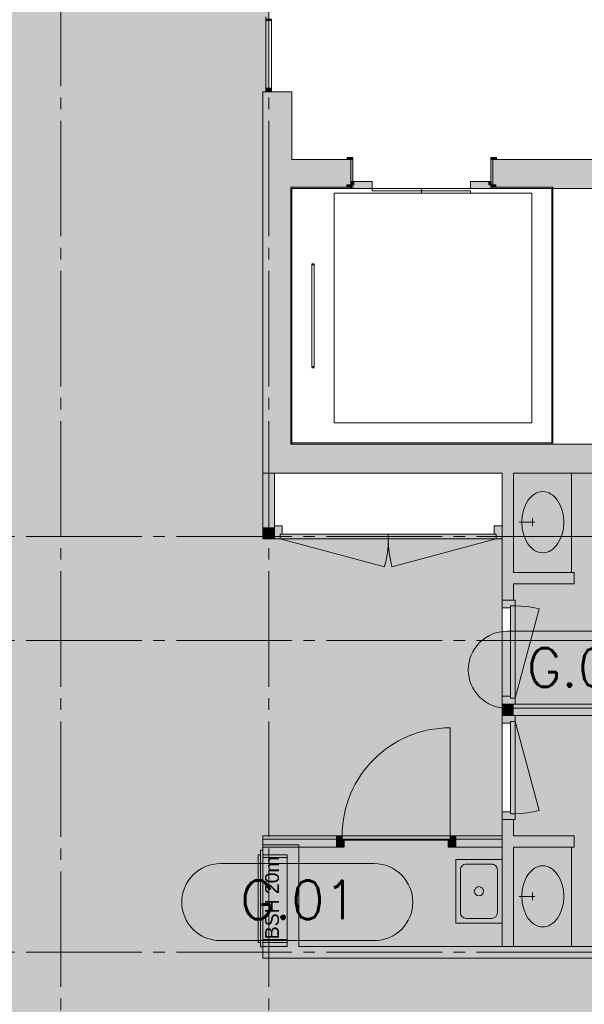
# Paper-space layout '19061B DOn1 311b Plattegrond eerste verdieping' of a CAD drawing. Header units: millimetres. Extents: x 10 to 1052, y 0 to 594.
# Tile 7 of 23: x 213 to 262, y 310 to 396. Entities that reach past the tile are written whole.
import ezdxf
from ezdxf.xclip import XClip

# ---------------------------------------------------------------- set-up
doc = ezdxf.new("R2010")
doc.units = ezdxf.units.MM
doc.header["$MEASUREMENT"] = 0
doc.header["$XCLIPFRAME"] = 0
doc.linetypes.add('B0204', pattern=[13, 10, -1, 1, -1])
doc.linetypes.add('B0402', pattern=[9.375, 6.25, -3.125])
for name, color, linetype in [('21 Buitenwanden', 7, 'Continuous'), ('22 C Binnenwanden', 7, 'Continuous'), ('22 C Binnenwanden Deuren', 7, 'Continuous'), ('22 C Binnenwanden Doorsnede-arcering', 7, 'Continuous'), ('22 NC Binnenwanden', 7, 'Continuous'), ('22 NC Binnenwanden Deuren', 7, 'Continuous'), ('22 NC Binnenwanden Doorsnede-arcering', 7, 'Continuous'), ('23 Vloeren', 7, 'Continuous'), ('43 Vloerafwerking Fase 1', 7, 'Continuous'), ('43 Vloerafwerking Fase 1 2D arcering', 7, 'Continuous'), ('65 Beveiliging', 7, 'Continuous'), ('66 Transportvoorzieningen', 7, 'Continuous'), ('66 Transportvoorzieningen Doorsnede-arcering', 7, 'Continuous'), ('74 Sanitair', 7, 'Continuous'), ('_ Nieuw Fase 1', 7, 'Continuous'), ('_ Nieuw Fase 1 Deuren', 7, 'Continuous'), ('_ Nieuw Fase 1 Doorsnede-arcering', 7, 'Continuous'), ('A Stramien', 7, 'Continuous'), ('New_43 Vloerafwerking Fase 1', 7, 'Continuous'), ('New_43 Vloerafwerking Fase 1 2D arcering', 7, 'Continuous')]:
    doc.layers.add(name, color=color, linetype=linetype)
doc.styles.add('GENERATED_STYLE_4', font='txt')

# ---------------------------------------------------------------- blocks, each defined once
blk = doc.blocks.new('*X6')
at = {"layer": '43 Vloerafwerking Fase 1 2D arcering', "linetype": 'Continuous', "lineweight": 0, "true_color": 0x000000}
blk.add_hatch(color=18, dxfattribs=at).paths.add_polyline_path([(255.957, 324.558), (237.357, 324.558), (237.357, 315.258), (286.76, 315.258), (286.76, 356.258), (255.957, 356.258), (255.957, 350.558)])
blk = doc.blocks.new('*X7')
at = {"layer": '43 Vloerafwerking Fase 1 2D arcering', "linetype": 'Continuous', "lineweight": 0, "true_color": 0xffffff}
blk.add_hatch(color=7, dxfattribs=at).paths.add_polyline_path([(164.76, 189.258), (164.76, 136.758), (209.26, 136.758), (209.26, 189.258), (210.26, 189.258), (210.26, 167.758), (241.26, 167.758), (241.26, 189.258), (242.26, 189.258), (242.26, 136.758), (286.76, 136.758), (286.76, 189.258), (286.76, 314.258), (234.257, 314.258), (234.257, 315.858), (236.358, 315.858), (236.358, 322.958), (234.257, 322.958), (234.257, 324.558), (254.957, 324.558), (254.957, 350.558), (234.257, 350.558), (234.257, 356.258), (234.257, 389.258), (234.757, 389.258), (234.757, 421.232), (234.26, 421.232), (234.26, 435.802), (234.26, 458.758), (286.76, 458.758), (286.76, 474.758), (240.56, 474.758), (210.96, 474.758), (209.26, 474.758), (164.76, 474.758), (164.76, 449.758), (164.76, 369.258), (164.76, 314.258), (164.76, 261.258)])
blk = doc.blocks.new('Drawing_2_1', base_point=(162.76, 134.758))
at = {"layer": '22 C Binnenwanden Doorsnede-arcering', "linetype": 'Continuous', "lineweight": 0, "true_color": 0x000000}
for points in [[(236.757, 358.758), (236.757, 389.258), (234.257, 389.258), (234.257, 358.758)], [(236.757, 383.398), (236.757, 380.898), (241.857, 380.898), (241.857, 383.398)], [(242.037, 383.578), (241.537, 383.578), (241.537, 383.398), (242.037, 383.398)], [(242.037, 380.898), (242.037, 383.398), (241.857, 383.398), (241.857, 380.898)], [(253.977, 383.398), (254.477, 383.398), (254.477, 383.578), (253.977, 383.578)], [(254.157, 380.898), (254.157, 383.398), (253.977, 383.398), (253.977, 380.898)], [(254.157, 383.398), (254.157, 380.898), (269.36, 380.898), (269.36, 383.398)], [(236.757, 358.758), (234.257, 356.258), (236.757, 356.258)], [(234.257, 358.758), (234.257, 356.258), (236.757, 358.758)], [(236.757, 356.258), (286.76, 356.258), (286.76, 358.758), (236.757, 358.758)]]:
    blk.add_hatch(color=18, dxfattribs=at).paths.add_polyline_path(points)
at = {"layer": '22 NC Binnenwanden Doorsnede-arcering', "linetype": 'Continuous', "lineweight": 0, "true_color": 0x000000}
for points in [[(235.257, 351.558), (235.257, 356.258), (234.257, 356.258), (234.257, 351.558)], [(254.957, 345.258), (255.957, 345.258), (255.957, 356.258), (254.957, 356.258)], [(235.257, 351.558), (234.257, 350.558), (235.257, 350.558)], [(235.257, 351.558), (234.257, 351.558), (234.257, 350.558)], [(235.927, 351.698), (235.257, 351.698), (235.257, 350.558), (235.757, 350.558), (235.757, 350.958), (235.927, 350.958)], [(254.957, 351.698), (254.287, 351.698), (254.287, 350.958), (254.457, 350.958), (254.457, 350.558), (254.957, 350.558)], [(245.107, 350.558), (245.107, 350.958), (235.757, 350.958), (235.757, 350.558)], [(245.107, 350.558), (254.457, 350.558), (254.457, 350.958), (245.107, 350.958)], [(255.957, 346.658), (261.207, 346.658), (261.207, 347.658), (255.957, 347.658)], [(254.957, 344.588), (255.697, 344.588), (255.697, 344.758), (256.097, 344.758), (256.097, 345.258), (254.957, 345.258)], [(256.097, 344.758), (255.697, 344.758), (255.697, 336.758), (256.097, 336.758)], [(254.957, 336.258), (256.097, 336.258), (256.097, 336.758), (255.697, 336.758), (255.697, 336.928), (254.957, 336.928)], [(255.957, 336.258), (254.957, 336.258), (254.957, 335.258), (255.957, 335.258)], [(255.957, 336.258), (255.957, 335.258), (272.757, 335.258), (272.757, 336.258)], [(254.957, 335.258), (254.957, 334.588), (255.697, 334.588), (255.697, 334.758), (256.097, 334.758), (256.097, 335.258)], [(256.097, 326.758), (256.097, 334.758), (255.697, 334.758), (255.697, 326.758)], [(254.957, 326.928), (254.957, 326.258), (256.097, 326.258), (256.097, 326.758), (255.697, 326.758), (255.697, 326.928)], [(254.957, 315.258), (255.957, 315.258), (255.957, 326.258), (254.957, 326.258)], [(255.957, 323.858), (261.207, 323.858), (261.207, 324.858), (255.957, 324.858)], [(236.357, 324.058), (234.257, 324.058), (234.257, 322.958), (236.357, 322.958)], [(236.357, 322.958), (237.357, 322.958), (237.357, 324.058)], [(236.357, 322.958), (237.357, 324.058), (236.357, 324.058)], [(236.357, 322.958), (236.357, 315.258), (237.357, 315.258), (237.357, 322.958)], [(236.357, 315.858), (234.257, 315.858), (234.257, 314.258), (236.357, 314.258)], [(236.357, 315.858), (236.357, 314.258), (237.357, 314.258)], [(234.257, 314.258), (286.76, 314.258), (286.76, 315.258), (234.257, 315.258)]]:
    blk.add_hatch(color=18, dxfattribs=at).paths.add_polyline_path(points)
at = {"layer": '66 Transportvoorzieningen Doorsnede-arcering', "linetype": 'Continuous', "lineweight": 0, "true_color": 0x000000}
for points in [[(241.925, 381.198), (241.525, 381.198), (241.525, 380.998), (241.925, 380.998)], [(241.925, 380.898), (243.725, 380.898), (243.725, 381.498), (241.925, 381.498)], [(241.925, 381.198), (242.125, 381.198), (242.125, 381.498), (241.925, 381.498)], [(254.025, 380.898), (254.025, 381.498), (252.225, 381.498), (252.225, 380.898)], [(254.025, 381.498), (253.825, 381.498), (253.825, 381.198), (254.025, 381.198)], [(254.425, 381.198), (254.025, 381.198), (254.025, 380.998), (254.425, 380.998)], [(236.657, 380.998), (236.757, 380.898), (241.925, 380.898), (241.925, 380.998)], [(236.657, 380.998), (236.657, 358.758), (236.757, 358.858), (236.757, 380.898)], [(259.359, 380.998), (254.025, 380.998), (254.025, 380.898), (259.259, 380.898)], [(259.359, 380.998), (259.259, 380.898), (259.259, 358.858), (259.359, 358.758)], [(236.657, 358.758), (259.359, 358.758), (259.259, 358.858), (236.757, 358.858)]]:
    blk.add_hatch(color=18, dxfattribs=at).paths.add_polyline_path(points)
at = {"layer": '_ Nieuw Fase 1 Doorsnede-arcering', "linetype": 'Continuous', "lineweight": 0, "true_color": 0x000000}
for points in [[(234.51, 395.588), (234.51, 395.428), (235.01, 395.428), (235.01, 395.588)], [(234.51, 389.588), (234.51, 389.258), (235.01, 389.258), (235.01, 389.588)], [(234.249, 324.858), (234.249, 324.733), (240.617, 324.733), (240.617, 324.858)], [(241.287, 323.858), (241.287, 324.458), (241.117, 324.458), (241.117, 324.858), (240.617, 324.858), (240.617, 323.858)], [(241.117, 324.858), (241.117, 324.458), (250.457, 324.458), (250.457, 324.858)], [(250.957, 323.858), (250.957, 324.858), (250.457, 324.858), (250.457, 324.458), (250.287, 324.458), (250.287, 323.858)], [(250.957, 324.733), (254.957, 324.733), (254.957, 324.858), (250.957, 324.858)], [(234.249, 324.733), (234.249, 323.983), (240.617, 323.983), (240.617, 324.733)], [(240.617, 323.983), (234.249, 323.983), (234.249, 323.858), (240.617, 323.858)], [(254.957, 324.733), (250.957, 324.733), (250.957, 323.983), (254.957, 323.983)], [(254.957, 323.983), (250.957, 323.983), (250.957, 323.858), (254.957, 323.858)]]:
    blk.add_hatch(color=18, dxfattribs=at).paths.add_polyline_path(points)
at = {"layer": 'New_43 Vloerafwerking Fase 1 2D arcering', "linetype": 'Continuous', "lineweight": 0, "true_color": 0xffffff}
for points in [[(252.038, 339.218, 0.414214), (255.372, 335.884), (268.705, 335.884, 0.414214), (272.038, 339.218, 0.414214), (268.705, 342.551), (255.372, 342.551, 0.414214)], [(227.229, 319.103, 0.414214), (230.562, 315.77), (243.895, 315.77, 0.414214), (247.229, 319.103, 0.414214), (243.895, 322.437), (230.562, 322.437, 0.414214)]]:
    blk.add_hatch(color=7, dxfattribs=at).paths.add_polyline_path(points)
at = {"layer": '22 C Binnenwanden', "color": 1, "linetype": 'Continuous', "lineweight": 0}
for p, q in [((241.857, 383.398), (241.537, 383.398)), ((241.857, 380.898), (241.857, 383.398)), ((254.157, 383.398), (254.477, 383.398)), ((254.157, 380.898), (254.157, 383.398))]:
    blk.add_line(p, q, dxfattribs=at)
at = {"layer": '22 C Binnenwanden', "color": 1, "linetype": 'Continuous', "lineweight": 0, "flags": 128}
for points in [[(234.257, 389.258), (236.757, 389.258)], [(234.257, 389.258), (234.257, 356.258)], [(236.757, 383.398), (236.757, 389.258)], [(241.857, 383.398), (236.757, 383.398)], [(269.36, 383.398), (254.157, 383.398)], [(236.757, 358.758), (236.757, 380.898)], [(236.757, 380.898), (241.857, 380.898)], [(254.157, 380.898), (269.36, 380.898)], [(286.76, 358.758), (236.757, 358.758)], [(234.257, 356.258), (236.757, 356.258)], [(236.757, 356.258), (254.957, 356.258)], [(255.957, 356.258), (272.757, 356.258)]]:
    blk.add_lwpolyline(points, dxfattribs=at)
at = {"layer": '22 C Binnenwanden Deuren', "color": 1, "linetype": 'Continuous', "lineweight": 0}
for p, q in [((242.037, 383.578), (241.537, 383.578)), ((241.537, 383.578), (241.537, 383.398)), ((241.537, 383.398), (242.037, 383.398)), ((241.857, 383.398), (241.537, 383.398)), ((241.857, 383.398), (241.537, 383.398)), ((242.037, 383.398), (241.857, 383.398)), ((241.857, 383.398), (241.857, 380.898)), ((241.857, 380.898), (241.857, 383.398)), ((241.857, 380.898), (241.857, 383.398)), ((242.037, 383.398), (242.037, 383.578)), ((242.037, 380.898), (242.037, 383.398)), ((254.477, 383.578), (253.977, 383.578)), ((253.977, 383.578), (253.977, 383.398)), ((254.157, 383.398), (253.977, 383.398)), ((253.977, 383.398), (253.977, 380.898)), ((253.977, 383.398), (254.477, 383.398)), ((254.157, 380.898), (254.157, 383.398)), ((254.157, 380.898), (254.157, 383.398)), ((254.157, 380.898), (254.157, 383.398)), ((254.157, 383.398), (254.477, 383.398)), ((254.157, 383.398), (254.477, 383.398)), ((254.477, 383.398), (254.477, 383.578)), ((241.857, 380.898), (242.037, 380.898)), ((253.977, 380.898), (254.157, 380.898))]:
    blk.add_line(p, q, dxfattribs=at)
at = {"layer": '22 NC Binnenwanden', "color": 1, "linetype": 'Continuous', "lineweight": 0}
for p, q in [((235.257, 350.558), (235.257, 351.558)), ((254.957, 350.558), (254.957, 351.558)), ((254.957, 345.258), (255.957, 345.258)), ((254.957, 336.258), (255.957, 336.258)), ((254.957, 335.258), (255.957, 335.258)), ((254.957, 326.258), (255.957, 326.258))]:
    blk.add_line(p, q, dxfattribs=at)
at = {"layer": '22 NC Binnenwanden', "color": 1, "linetype": 'Continuous', "lineweight": 0, "flags": 128}
for points in [[(235.257, 356.258), (234.257, 356.258)], [(234.257, 356.258), (234.257, 350.558)], [(235.257, 351.558), (235.257, 356.258)], [(254.957, 356.258), (254.957, 351.558)], [(255.957, 347.658), (255.957, 356.258)], [(234.257, 350.558), (235.257, 350.558)], [(254.957, 350.558), (254.957, 345.258)], [(261.207, 347.658), (255.957, 347.658)], [(261.207, 346.658), (261.207, 347.658)], [(255.957, 345.258), (255.957, 346.658)], [(255.957, 346.658), (261.207, 346.658)], [(272.757, 336.258), (255.957, 336.258)], [(255.957, 335.258), (272.757, 335.258)], [(254.957, 326.258), (254.957, 315.258)], [(255.957, 324.858), (255.957, 326.258)], [(261.207, 324.858), (255.957, 324.858)], [(261.207, 323.858), (261.207, 324.858)], [(237.357, 324.058), (234.257, 324.058)], [(234.257, 324.058), (234.257, 322.958)], [(237.357, 324.058), (237.357, 322.958)], [(255.957, 315.258), (255.957, 323.858)], [(255.957, 323.858), (261.207, 323.858)], [(234.257, 322.958), (236.357, 322.958)], [(236.357, 322.958), (236.357, 315.258)], [(237.357, 315.258), (237.357, 322.958)], [(236.357, 315.858), (234.257, 315.858)], [(234.257, 315.858), (234.257, 315.258)], [(236.357, 315.258), (234.257, 315.258)], [(286.76, 315.258), (237.357, 315.258)], [(254.957, 315.258), (255.957, 315.258)], [(234.257, 314.258), (237.357, 314.258)], [(234.257, 314.258), (286.76, 314.258)]]:
    blk.add_lwpolyline(points, dxfattribs=at)
at = {"layer": '22 NC Binnenwanden Deuren', "color": 1, "linetype": 'Continuous', "lineweight": 0}
for p, q in [((235.257, 350.558), (235.257, 351.698)), ((235.257, 351.698), (235.927, 351.698)), ((235.257, 350.558), (235.257, 351.558)), ((235.257, 350.558), (235.257, 351.558)), ((235.927, 351.698), (235.927, 350.958)), ((254.287, 350.958), (254.287, 351.698)), ((254.287, 351.698), (254.957, 351.698)), ((254.957, 351.698), (254.957, 350.558)), ((254.957, 350.558), (254.957, 351.558)), ((254.957, 350.558), (254.957, 351.558)), ((235.757, 350.558), (235.257, 350.558)), ((235.927, 350.958), (235.757, 350.958)), ((235.757, 350.958), (235.757, 350.558)), ((235.757, 350.558), (235.757, 350.958)), ((235.757, 350.958), (245.107, 350.958)), ((235.757, 350.558), (244.789, 348.138)), ((245.107, 350.558), (235.757, 350.558)), ((254.457, 350.958), (245.107, 350.958)), ((245.107, 350.958), (245.107, 350.558)), ((245.107, 350.958), (245.107, 350.558)), ((245.107, 350.558), (254.457, 350.558)), ((254.457, 350.558), (245.426, 348.138)), ((254.457, 350.958), (254.287, 350.958)), ((254.457, 350.558), (254.457, 350.958)), ((254.457, 350.558), (254.457, 350.958)), ((254.957, 350.558), (254.457, 350.558)), ((256.097, 345.258), (254.957, 345.258)), ((254.957, 345.258), (254.957, 344.588)), ((254.957, 345.258), (255.957, 345.258)), ((254.957, 345.258), (255.957, 345.258)), ((254.957, 344.588), (255.697, 344.588)), ((255.697, 344.588), (255.697, 344.758)), ((255.697, 344.758), (256.097, 344.758)), ((255.697, 336.758), (255.697, 344.758)), ((255.697, 344.758), (256.097, 344.758)), ((256.097, 344.758), (256.097, 345.258)), ((256.097, 344.758), (256.097, 336.758)), ((256.097, 336.758), (258.168, 344.485)), ((255.697, 336.928), (254.957, 336.928)), ((254.957, 336.928), (254.957, 336.258)), ((255.697, 336.758), (255.697, 336.928)), ((256.097, 336.758), (255.697, 336.758)), ((256.097, 336.758), (255.697, 336.758)), ((256.097, 336.258), (256.097, 336.758)), ((254.957, 336.258), (256.097, 336.258)), ((254.957, 336.258), (255.957, 336.258)), ((254.957, 336.258), (255.957, 336.258)), ((254.957, 335.258), (256.097, 335.258)), ((254.957, 334.588), (254.957, 335.258)), ((254.957, 335.258), (255.957, 335.258)), ((254.957, 335.258), (255.957, 335.258)), ((256.097, 335.258), (256.097, 334.758)), ((255.697, 334.588), (254.957, 334.588)), ((256.097, 334.758), (255.697, 334.758)), ((255.697, 334.758), (255.697, 334.588)), ((256.097, 334.758), (255.697, 334.758)), ((255.697, 334.758), (255.697, 326.758)), ((256.097, 334.758), (258.168, 327.03)), ((256.097, 326.758), (256.097, 334.758)), ((254.957, 326.928), (255.697, 326.928)), ((254.957, 326.258), (254.957, 326.928)), ((255.697, 326.928), (255.697, 326.758)), ((255.697, 326.758), (256.097, 326.758)), ((255.697, 326.758), (256.097, 326.758)), ((256.097, 326.758), (256.097, 326.258)), ((256.097, 326.258), (254.957, 326.258)), ((254.957, 326.258), (255.957, 326.258)), ((254.957, 326.258), (255.957, 326.258))]:
    blk.add_line(p, q, dxfattribs=at)
for centre, radius, start, end in [((235.757, 350.558), 9.35, 345, 0), ((254.457, 350.558), 9.35, 180, 195), ((256.097, 336.758), 8, 75, 90), ((256.097, 334.758), 8, 270, 285)]:
    blk.add_arc(centre, radius, start, end, dxfattribs=at)
at = {"layer": '23 Vloeren', "color": 1, "linetype": 'Continuous', "lineweight": 0, "flags": 128}
blk.add_lwpolyline([(164.76, 474.758), (164.76, 136.758), (211.26, 136.758), (211.26, 156.958), (241.26, 156.958), (241.26, 136.758), (286.76, 136.758), (286.76, 358.758), (236.757, 358.758), (236.757, 380.898), (286.76, 380.898), (286.758, 388.758), (286.76, 420.258), (250.56, 420.258), (250.56, 436.781), (234.26, 436.781), (234.26, 458.758), (286.76, 458.758), (286.76, 474.758), (234.26, 474.758)], close=True, dxfattribs=at)
at = {"layer": '43 Vloerafwerking Fase 1', "color": 9, "linetype": 'Continuous', "lineweight": 0, "flags": 128}
blk.add_lwpolyline([(286.76, 189.258), (286.76, 314.258), (234.257, 314.258), (234.257, 315.858), (236.357, 315.858), (236.357, 322.958), (234.257, 322.958), (234.257, 324.558), (254.957, 324.558), (254.957, 350.558), (234.257, 350.558), (234.257, 356.258), (234.257, 389.258), (234.757, 389.258), (234.757, 421.232), (234.26, 421.232), (234.26, 435.802), (234.26, 458.758), (286.76, 458.758), (286.76, 474.758), (240.56, 474.758), (210.96, 474.758)], dxfattribs=at)
at = {"layer": '65 Beveiliging', "color": 1, "linetype": 'Continuous', "lineweight": 0}
for p, q in [((233.857, 323.196), (233.857, 315.62)), ((234.057, 323.196), (233.857, 323.196)), ((234.057, 323.596), (234.057, 315.22)), ((234.257, 323.596), (234.057, 323.596)), ((234.057, 315.62), (234.057, 323.196)), ((234.257, 315.22), (234.257, 323.596)), ((234.257, 323.196), (234.257, 315.62)), ((236.357, 323.196), (234.257, 323.196)), ((236.357, 315.62), (236.357, 323.196)), ((233.857, 315.62), (234.057, 315.62)), ((234.257, 315.62), (236.357, 315.62)), ((234.057, 315.22), (234.257, 315.22))]:
    blk.add_line(p, q, dxfattribs=at)
at = {"layer": '66 Transportvoorzieningen', "color": 1, "linetype": 'Continuous', "lineweight": 0}
for p, q in [((236.657, 380.998), (241.925, 380.998)), ((236.657, 358.758), (236.657, 380.998)), ((241.925, 380.898), (236.757, 380.898)), ((236.757, 380.898), (236.757, 358.858)), ((241.925, 380.998), (241.925, 380.898)), ((243.725, 380.898), (247.975, 380.898)), ((243.725, 380.698), (243.725, 380.898)), ((247.975, 380.698), (243.725, 380.698)), ((247.975, 380.898), (247.975, 380.698)), ((247.975, 380.698), (252.225, 380.698)), ((247.975, 380.498), (247.975, 380.698)), ((252.225, 380.498), (247.975, 380.498)), ((252.225, 380.698), (252.225, 380.498)), ((254.025, 380.898), (254.025, 380.998)), ((254.025, 380.998), (259.359, 380.998)), ((259.259, 380.898), (254.025, 380.898)), ((259.259, 358.858), (259.259, 380.898)), ((259.359, 380.998), (259.359, 358.758)), ((259.359, 358.758), (236.657, 358.758)), ((236.757, 358.858), (259.259, 358.858))]:
    blk.add_line(p, q, dxfattribs=at)
at = {"layer": '66 Transportvoorzieningen', "color": 9, "linetype": 'Continuous', "lineweight": 0}
for p, q in [((238.691, 374.378), (238.491, 374.378)), ((238.491, 374.344), (238.491, 365.411)), ((238.691, 374.278), (238.491, 374.278)), ((238.591, 374.378), (238.591, 374.311)), ((238.691, 374.344), (238.691, 365.411)), ((238.691, 365.478), (238.491, 365.478)), ((238.691, 365.378), (238.491, 365.378)), ((238.591, 365.378), (238.591, 365.444))]:
    blk.add_line(p, q, dxfattribs=at)
at = {"layer": '66 Transportvoorzieningen', "color": 1, "linetype": 'Continuous', "lineweight": 0, "flags": 128}
for points in [[(241.925, 381.498), (241.925, 380.998), (241.525, 380.998), (241.525, 381.198), (242.125, 381.198), (242.125, 381.498)], [(241.925, 380.898), (241.925, 381.498), (243.725, 381.498), (243.725, 380.898)], [(254.025, 380.898), (252.225, 380.898), (252.225, 381.498), (254.025, 381.498)], [(254.025, 381.498), (254.025, 380.998), (254.425, 380.998), (254.425, 381.198), (253.825, 381.198), (253.825, 381.498)]]:
    blk.add_lwpolyline(points, close=True, dxfattribs=at)
at = {"layer": '66 Transportvoorzieningen', "color": 9, "linetype": 'Continuous', "lineweight": 0, "flags": 128}
blk.add_lwpolyline([(240.425, 380.498), (257.525, 380.498), (257.525, 360.608), (240.425, 360.608)], close=True, dxfattribs=at)
at = {"layer": '74 Sanitair', "color": 1, "linetype": 'Continuous', "lineweight": 0}
for p, q in [((257.59, 351.999), (257.59, 352.33)), ((256.445, 351.999), (257.808, 351.999)), ((257.59, 351.999), (257.59, 351.668)), ((257.59, 319.599), (257.59, 319.93)), ((256.445, 319.599), (257.808, 319.599)), ((257.59, 319.599), (257.59, 319.268))]:
    blk.add_line(p, q, dxfattribs=at)
at = {"layer": '74 Sanitair', "color": 1, "linetype": 'Continuous', "lineweight": 0, "flags": 128}
for points in [[(260.957, 347.658), (260.957, 356.258), (255.957, 356.258), (255.957, 347.658)], [(260.957, 315.258), (260.957, 323.858), (255.957, 323.858), (255.957, 315.258)]]:
    blk.add_lwpolyline(points, close=True, dxfattribs=at)
at = {"layer": '74 Sanitair', "color": 1, "linetype": 'Continuous', "lineweight": 0}
for centre in [(258.483, 352.001), (258.483, 319.601)]:
    blk.add_ellipse(centre, major_axis=(0, 2.646), ratio=0.687104, dxfattribs=at)
at = {"layer": '_ Nieuw Fase 1', "color": 1, "linetype": 'Continuous', "lineweight": 0}
for p, q in [((235.01, 389.258), (234.51, 389.258)), ((240.617, 324.858), (240.617, 324.733)), ((250.957, 324.858), (250.957, 324.733)), ((240.617, 324.733), (240.617, 323.983)), ((240.617, 323.983), (240.617, 323.858)), ((250.957, 324.733), (250.957, 323.983)), ((250.957, 323.983), (250.957, 323.858)), ((254.057, 322.395), (251.857, 322.395)), ((251.357, 321.895), (251.357, 318.195)), ((254.557, 318.195), (254.557, 321.895)), ((251.857, 317.695), (254.057, 317.695))]:
    blk.add_line(p, q, dxfattribs=at)
at = {"layer": '_ Nieuw Fase 1', "color": 1, "linetype": 'Continuous', "lineweight": 0, "flags": 128}
for points in [[(240.617, 324.858), (234.249, 324.858)], [(234.249, 324.858), (234.249, 323.858)], [(254.957, 324.858), (250.957, 324.858)], [(254.957, 323.858), (254.957, 324.858)], [(234.249, 323.858), (240.617, 323.858)], [(250.957, 323.858), (254.957, 323.858)]]:
    blk.add_lwpolyline(points, dxfattribs=at)
blk.add_lwpolyline([(250.957, 317.295), (250.957, 322.795), (254.957, 322.795), (254.957, 317.295)], close=True, dxfattribs=at)
at = {"layer": '_ Nieuw Fase 1', "color": 1, "linetype": 'Continuous', "lineweight": 0}
blk.add_circle((252.957, 320.045), 0.4, dxfattribs=at)
for centre, start, end in [((251.857, 321.895), 90, 180), ((254.057, 321.895), 0, 90), ((251.857, 318.195), 180, 270), ((254.057, 318.195), 270, 0)]:
    blk.add_arc(centre, 0.5, start, end, dxfattribs=at)
at = {"layer": '_ Nieuw Fase 1 Deuren', "color": 1, "linetype": 'Continuous', "lineweight": 0}
for p, q in [((234.51, 395.758), (234.51, 395.428)), ((235.01, 395.258), (235.01, 395.588)), ((234.51, 395.428), (235.01, 395.428)), ((235.01, 395.428), (235.01, 395.258)), ((235.01, 389.758), (235.01, 395.258)), ((235.01, 389.758), (235.01, 395.258)), ((235.01, 389.258), (235.01, 389.758)), ((235.01, 389.758), (235.01, 389.588)), ((235.01, 389.588), (234.51, 389.588)), ((234.51, 389.588), (234.51, 389.258)), ((234.51, 389.258), (235.01, 389.258)), ((235.01, 389.258), (234.51, 389.258)), ((235.01, 389.258), (234.51, 389.258)), ((250.457, 324.858), (250.457, 334.198)), ((241.117, 324.858), (240.617, 324.858)), ((240.617, 324.858), (240.617, 323.858)), ((240.617, 324.858), (240.617, 324.733)), ((240.617, 324.858), (240.617, 324.733)), ((241.117, 324.458), (241.117, 324.858)), ((241.117, 324.858), (250.457, 324.858)), ((241.117, 324.458), (241.117, 324.858)), ((250.957, 324.858), (250.457, 324.858)), ((250.457, 324.858), (250.457, 324.458)), ((250.457, 324.858), (250.457, 324.458)), ((250.957, 323.858), (250.957, 324.858)), ((250.957, 324.858), (250.957, 324.733)), ((250.957, 324.858), (250.957, 324.733)), ((240.617, 324.733), (240.617, 323.983)), ((240.617, 324.733), (240.617, 323.983)), ((240.617, 323.983), (240.617, 323.858)), ((240.617, 323.983), (240.617, 323.858)), ((241.287, 324.458), (241.117, 324.458)), ((250.457, 324.458), (241.117, 324.458)), ((241.287, 323.858), (241.287, 324.458)), ((250.457, 324.458), (250.287, 324.458)), ((250.287, 324.458), (250.287, 323.858)), ((250.957, 324.733), (250.957, 323.983)), ((250.957, 324.733), (250.957, 323.983)), ((250.957, 323.983), (250.957, 323.858)), ((250.957, 323.983), (250.957, 323.858)), ((240.617, 323.858), (241.287, 323.858)), ((250.287, 323.858), (250.957, 323.858))]:
    blk.add_line(p, q, dxfattribs=at)
at = {"layer": '_ Nieuw Fase 1 Deuren', "color": 1, "linetype": 'Continuous', "lineweight": 0, "flags": 128}
blk.add_lwpolyline([(234.51, 395.428), (234.51, 389.588), (235.01, 389.588), (235.01, 395.428)], close=True, dxfattribs=at)
at = {"layer": '_ Nieuw Fase 1 Deuren', "color": 1, "linetype": 'Continuous', "lineweight": 0}
blk.add_arc((250.457, 324.858), 9.34, 90, 180, dxfattribs=at)
at = {"layer": 'A Stramien', "color": 9, "linetype": 'B0204', "lineweight": 0}
for p, q in [((216.76, 516.758), (216.76, 94.758)), ((234.76, 516.758), (234.76, 94.758)), ((122.76, 350.758), (850.76, 350.758)), ((122.76, 341.758), (850.76, 341.758)), ((122.76, 314.758), (850.76, 314.758))]:
    blk.add_line(p, q, dxfattribs=at)
at = {"layer": 'New_43 Vloerafwerking Fase 1', "color": 1, "linetype": 'Continuous', "lineweight": 0, "flags": 128}
for points in [[(252.038, 339.218, 0.414214), (255.372, 335.884), (268.705, 335.884, 0.414214), (272.038, 339.218, 0.414214), (268.705, 342.551), (255.372, 342.551, 0.414214)], [(227.229, 319.103, 0.414214), (230.562, 315.77), (243.895, 315.77, 0.414214), (247.229, 319.103, 0.414214), (243.895, 322.437), (230.562, 322.437, 0.414214)]]:
    blk.add_lwpolyline(points, format="xyb", close=True, dxfattribs=at)
at = {"layer": '21 Buitenwanden', "color": 174, "linetype": 'Continuous', "lineweight": 0, "true_color": 0x0000aa}
for name in ['*X7', '*X6']:
    blk.add_blockref(name, (0, 0), dxfattribs=at)
at = {"layer": '43 Vloerafwerking Fase 1', "color": 9, "linetype": 'Continuous', "lineweight": 0, "char_height": 3.33333, "attachment_point": 5}
for insert in [(262.167, 339.417), (237.357, 319.302)]:
    blk.add_mtext('\\A1;{\\pqc;\\Ftxt.shx;G.01}', dxfattribs=dict(at, insert=insert))
at = {"layer": '65 Beveiliging', "color": 9, "linetype": 'Continuous', "lineweight": 0, "insert": (235.049, 315.891), "char_height": 1.2, "attachment_point": 4, "rotation": 90, "style": 'GENERATED_STYLE_4'}
blk.add_mtext('\\A1;{\\pql;\\fArial|b0|i0|c0|p38;BSH 20m}', dxfattribs=at)

psp = doc.layouts.new('19061B DOn1 311b Plattegrond eerste verdieping')

# ---------------------------------------------------------------- block references
at = {"color": 174, "linetype": 'B0402', "lineweight": 0, "true_color": 0x0000aa}
ref = psp.add_blockref('Drawing_2_1', (162.76, 134.758), dxfattribs=at)
XClip(ref).set_block_clipping_path([(79.3942840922, 259.7577289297), (75.7192347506, 35.9876383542), (906.5478504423, 28.6452526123), (869.5607442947, 554.9340556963), (288.7603641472, 554.9340556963), (79.3942840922, 554.9340556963), (79.3942840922, 329.4925967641)])

doc.saveas('drawing.dxf')
